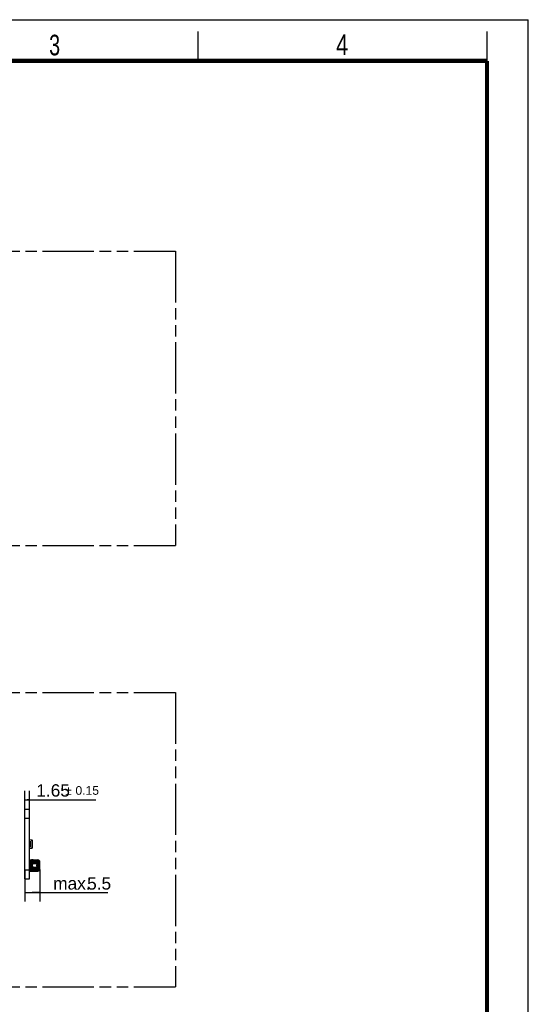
# Model space of a CAD drawing. Header units: millimetres. Extents: x 0 to 210, y 0 to 297.
# Tile 19 of 19: x 124 to 210, y 130 to 297. Entities that reach past the tile are written whole.
import ezdxf

# ---------------------------------------------------------------- set-up
doc = ezdxf.new("R2010")
doc.units = ezdxf.units.MM
doc.header["$LTSCALE"] = 19.36
doc.linetypes.add('PHANTOM', pattern=[0.8, 0.45, -0.05, 0.1, -0.05, 0.1, -0.05])
doc.layers.get('0').update_dxf_attribs({"linetype": 'CONTINUOUS'})
doc.layers.add('DEFAULT_3', color=7, linetype='PHANTOM')
doc.layers.add('Z_DIM_2D', color=7, linetype='CONTINUOUS')
doc.styles.add('TEXTSTYLE_2', font='txt', dxfattribs={"width": 0.75})
doc.styles.add('TEXTSTYLE_3', font='helveticaneueltw1g-ltcn.otf')
doc.styles.add('TEXTSTYLE_4', font='gdt', dxfattribs={"width": 0.7})
doc.dimstyles.new('DIMSTYLE_2', dxfattribs={"dimtxt": 2.1, "dimasz": 3.5, "dimexe": 1.5, "dimexo": 0, "dimgap": 0.525, "dimtad": 1, "dimdec": 3, "dimlfac": 2, "dimdsep": 46, "dimtxsty": 'TEXTSTYLE_3', "dimblk": '_FILLED', "dimblk1": '_FILLED', "dimblk2": '_FILLED', "dimcen": 0.09, "dimclrt": 5, "dimadec": 0, "dimazin": 0, "dimtp": 0.1, "dimtm": 0.1, "dimtfac": 1, "dimtdec": 3, "dimtofl": 0, "dimtmove": 0, "dimatfit": 3, "dimldrblk": '_FILLED', "dimfxl": 0, "dimtolj": 1, "dimarcsym": 0})
doc.dimstyles.new('DIMSTYLE_6', dxfattribs={"dimtxt": 2.1, "dimasz": 3.5, "dimexe": 1.5, "dimexo": 0, "dimgap": 0.525, "dimtad": 1, "dimdec": 3, "dimlfac": 2, "dimdsep": 46, "dimtxsty": 'TEXTSTYLE_3', "dimblk": '_FILLED', "dimblk1": '_FILLED', "dimblk2": '_FILLED', "dimcen": 0.09, "dimclrt": 5, "dimadec": 0, "dimazin": 0, "dimtol": 1, "dimtp": 0.15, "dimtm": 0.15, "dimtfac": 1, "dimtdec": 3, "dimtofl": 0, "dimtmove": 0, "dimatfit": 3, "dimldrblk": '_FILLED', "dimfxl": 0, "dimtolj": 1, "dimarcsym": 0})

# ---------------------------------------------------------------- blocks, each defined once
blk = doc.blocks.new('*D11')
at = {"layer": 'Z_DIM_2D', "color": 2, "linetype": 'Continuous'}
for p, q in [((124.54, 162.85), (124.54, 165.97)), ((125.36, 162.85), (125.36, 165.97)), ((124.54, 164.47), (124.95, 164.47)), ((125.36, 164.47), (124.95, 164.47)), ((124.95, 164.47), (136.61, 164.47))]:
    blk.add_line(p, q, dxfattribs=at)
at = {"layer": 'Z_DIM_2D', "color": 5, "linetype": 'Continuous'}
for s, height, style, p in [('1.65', 2.1, 'TEXTSTYLE_3', (126.5, 165)), ('`', 1.47, 'TEXTSTYLE_4', (131.44, 165.31)), ('0.15', 1.47, 'TEXTSTYLE_3', (133.15, 165.31))]:
    blk.add_text(s, height=height, dxfattribs=dict(at, style=style)).set_placement(p)
blk = doc.blocks.new('_FILLED')
at = {"color": 0, "linetype": 'ByBlock'}
blk.add_solid([(0, 0), (-1, 0.125), (-1, -0.125)], dxfattribs=at)
blk = doc.blocks.new('_NONE')
blk = doc.blocks.new('*D12')
at = {"layer": 'Z_DIM_2D', "color": 2, "linetype": 'Continuous'}
for p, q in [((124.54, 152.55), (124.54, 147.18)), ((127.09, 152.59), (127.09, 147.18)), ((124.54, 148.68), (125.81, 148.68)), ((127.09, 148.68), (125.81, 148.68)), ((125.81, 148.68), (138.66, 148.68))]:
    blk.add_line(p, q, dxfattribs=at)
at = {"layer": 'Z_DIM_2D', "color": 5, "linetype": 'Continuous', "style": 'TEXTSTYLE_3'}
for s, p in [('max. ', (129.37, 149.2)), ('5.5', (135.13, 149.2))]:
    blk.add_text(s, height=2.1, dxfattribs=at).set_placement(p)

msp = doc.modelspace()

# ---------------------------------------------------------------- linework, layer by layer
at = {"color": 2, "linetype": 'Continuous'}
for p, q in [((0, 297), (210, 297)), ((210, 0), (210, 297)), ((154, 290), (154, 295)), ((203, 290), (203, 295))]:
    msp.add_line(p, q, dxfattribs=at)
at = {"color": 7, "linetype": 'Continuous'}
for p, q in [((124.5376, 151.05259), (124.5376, 162.85259)), ((124.5376, 162.85259), (125.3626, 162.85259)), ((125.3626, 151.05259), (125.3626, 162.85259)), ((124.5376, 161.35259), (125.3626, 161.35259)), ((125.3626, 157.69014), (125.8136, 157.66509)), ((125.3626, 157.44009), (125.4636, 157.44009)), ((125.4636, 157.44009), (125.4636, 156.44009)), ((125.7636, 157.46231), (125.7636, 157.66787)), ((125.7636, 157.46231), (125.8136, 157.46509)), ((125.8136, 156.21509), (125.8136, 157.66509)), ((125.8236, 157.61509), (125.8136, 157.61509)), ((125.8236, 157.61509), (125.8236, 156.26509)), ((125.3626, 156.44009), (125.4636, 156.44009)), ((125.8136, 156.21509), (125.3626, 156.19003)), ((125.8236, 156.26509), (125.8136, 156.26509)), ((125.3876, 154.27759), (126.74087, 154.26578)), ((125.3876, 153.56509), (125.3876, 154.27759)), ((126.63755, 153.98258), (126.18762, 153.98401)), ((126.62088, 153.97818), (126.18762, 153.97818)), ((126.68836, 154.03386), (126.23716, 154.03521)), ((127.0876, 152.59476), (127.0876, 154.01043)), ((124.5376, 152.55259), (125.3626, 152.55259)), ((125.3876, 153.90259), (125.3626, 153.90259)), ((125.4376, 153.61509), (125.3626, 153.54009)), ((125.3626, 153.06509), (125.4376, 152.99009)), ((125.3626, 152.70259), (125.3876, 152.70259)), ((125.3876, 152.32759), (125.3876, 153.04009)), ((125.3876, 152.32759), (126.74086, 152.3394)), ((125.4126, 153.59009), (125.5126, 153.59009)), ((125.5126, 153.01509), (125.4126, 153.01509)), ((125.4376, 153.77277), (125.4376, 153.65412)), ((125.5126, 153.61509), (125.4376, 153.61509)), ((125.4376, 152.99009), (125.5126, 152.99009)), ((125.4376, 152.95106), (125.5251, 152.95259)), ((125.4376, 152.95106), (125.4376, 152.83241)), ((125.5251, 153.65259), (125.43828, 153.6541)), ((125.5126, 153.61509), (125.5126, 152.99009)), ((125.5251, 153.65259), (125.5251, 152.95259)), ((125.62851, 153.12759), (125.62851, 153.47759)), ((125.72201, 152.9247), (125.67509, 152.90425)), ((125.67974, 153.47759), (125.67974, 153.12759)), ((125.68724, 153.47759), (125.68724, 153.12759)), ((125.84477, 152.72762), (125.8291, 152.765)), ((125.82932, 153.83991), (125.84496, 153.8772)), ((125.8791, 153.44956), (125.86498, 153.54839)), ((125.8791, 153.15562), (125.8791, 153.44956)), ((125.99016, 153.66115), (126.07814, 153.64859)), ((126.39706, 152.95659), (126.07812, 152.95659)), ((126.07814, 153.64859), (126.39705, 153.64859)), ((126.18761, 152.62114), (126.2377, 152.56997)), ((126.18763, 152.627), (126.62088, 152.627)), ((126.18763, 152.62116), (126.63752, 152.6226)), ((126.2377, 152.56997), (126.68859, 152.57132)), ((126.5961, 153.44955), (126.5961, 153.15562)), ((126.68859, 152.57132), (126.63748, 152.62263)), ((126.88813, 152.89806), (126.88813, 153.70711)), ((126.99434, 152.87751), (126.89154, 152.87751)), ((126.89162, 152.87757), (126.89162, 153.72758)), ((126.99434, 152.87751), (126.99434, 153.72754)), ((124.5376, 151.05259), (125.3626, 151.05259))]:
    msp.add_line(p, q, dxfattribs=at)
at = {"color": 9, "linetype": 'Continuous'}
for p, q in [((125.7636, 157.61794), (125.3626, 157.64022)), ((125.8136, 157.5858), (125.8236, 157.5858)), ((125.8236, 157.38312), (125.8136, 157.38312)), ((125.8236, 157.31241), (125.8136, 157.31241)), ((125.3626, 156.23996), (125.8136, 156.26501)), ((125.8236, 156.54043), (125.8136, 156.54043)), ((125.8136, 156.46972), (125.8236, 156.46972)), ((125.8236, 156.29438), (125.8136, 156.29438)), ((125.3876, 153.97758), (125.4811, 153.97676)), ((125.67546, 154.07493), (125.67546, 153.69953)), ((125.84596, 153.8762), (125.84596, 154.15245)), ((125.97528, 154.17276), (126.7742, 154.16578)), ((126.15632, 153.93414), (126.05121, 153.78816)), ((126.15258, 153.94649), (126.15632, 153.93414)), ((126.18762, 153.98401), (126.1876, 153.93579)), ((126.1876, 153.93579), (126.62088, 153.93579)), ((126.23716, 154.03521), (126.18761, 153.98402)), ((126.56021, 153.78408), (126.62088, 153.93579)), ((126.62088, 153.97818), (126.62088, 153.93579)), ((126.63752, 153.98256), (126.68836, 154.03386)), ((126.63755, 153.98258), (126.63755, 153.9782)), ((126.63755, 153.9782), (126.65322, 153.97772)), ((127.0218, 154.01043), (127.0876, 154.01043)), ((127.0218, 154.01043), (127.0218, 152.59478)), ((125.3876, 153.86509), (125.3626, 153.86509)), ((125.3626, 152.74009), (125.3876, 152.74009)), ((125.4811, 152.62842), (125.3876, 152.6276)), ((125.4376, 153.77277), (125.5376, 153.77277)), ((125.5376, 152.83241), (125.4376, 152.83241)), ((125.5376, 152.83241), (125.5376, 153.77277)), ((125.67524, 152.53047), (125.60947, 152.45514)), ((125.62851, 153.47759), (125.704, 153.47759)), ((125.62851, 153.12759), (125.704, 153.12759)), ((125.67564, 152.90563), (125.67524, 152.53047)), ((125.704, 153.47759), (125.70418, 153.48583)), ((125.704, 153.1276), (125.704, 153.47759)), ((125.81481, 153.5412), (125.70412, 153.48585)), ((125.70412, 153.11932), (125.81481, 153.06401)), ((125.81481, 153.5412), (125.81481, 153.06401)), ((125.84596, 152.45271), (125.84596, 152.72905)), ((125.86498, 153.05858), (125.86498, 153.54839)), ((126.7742, 152.43939), (125.97529, 152.43242)), ((126.07812, 152.95659), (125.99013, 152.94402)), ((126.0512, 153.66109), (126.05121, 153.78816)), ((126.0512, 153.66109), (126.48461, 153.66109)), ((126.48462, 153.78816), (126.05121, 153.78816)), ((126.48461, 152.94409), (126.05121, 152.94409)), ((126.05121, 152.81702), (126.05121, 152.94409)), ((126.05121, 152.81702), (126.48462, 152.81702)), ((126.05121, 152.81702), (126.15632, 152.67103)), ((126.15263, 152.65884), (126.15631, 152.67104)), ((126.62088, 152.66938), (126.1876, 152.66938)), ((126.18763, 152.62116), (126.1876, 152.66938)), ((126.39705, 153.64859), (126.48461, 153.66109)), ((126.48461, 152.94409), (126.39706, 152.95659)), ((126.48462, 153.78816), (126.48461, 153.66109)), ((126.48462, 152.81702), (126.48461, 152.94409)), ((126.62088, 152.66938), (126.56021, 152.8211)), ((126.609, 153.53991), (126.5961, 153.44955)), ((126.5961, 153.15562), (126.609, 153.06527)), ((126.71446, 153.53992), (126.609, 153.53991)), ((126.609, 153.53991), (126.609, 153.51264)), ((126.609, 153.09253), (126.609, 153.06527)), ((126.609, 153.06527), (126.71446, 153.06527)), ((126.62088, 152.66938), (126.62088, 152.62753)), ((126.63752, 152.6226), (126.63752, 152.62697)), ((126.65442, 152.62753), (126.6376, 152.62697)), ((126.85295, 153.70711), (126.70955, 153.62237)), ((126.70955, 152.9828), (126.85295, 152.89806)), ((126.71446, 153.45357), (126.71446, 153.53992)), ((126.71446, 153.06527), (126.71446, 153.1516)), ((126.88813, 153.70711), (126.85295, 153.70711)), ((126.85295, 153.70711), (126.85295, 152.89806)), ((126.85295, 152.89806), (126.88813, 152.89806)), ((126.89154, 153.72754), (126.99434, 153.72754)), ((127.0876, 152.59477), (127.0218, 152.59478))]:
    msp.add_line(p, q, dxfattribs=at)
at = {"color": 7, "linetype": 'Continuous', "const_width": 0.7}
for points in [[(7, 290), (203, 290)], [(203, 7), (203, 290)]]:
    msp.add_lwpolyline(points, dxfattribs=at)
at = {"color": 7, "linetype": 'Continuous'}
for centre, radius, start, end in [((125.9376, 153.77277), 0.5, 89.5009876, 180.0000002), ((126.18798, 153.47746), 0.50072, 96.0387796, 178.3853497), ((126.18522, 153.47863), 0.50526, 89.8030545, 156.4465792), ((126.63663, 153.72759), 0.25499, 359.9975655, 89.7933518), ((126.63728, 153.72581), 0.25241, 78.5623368, 86.3783061), ((126.63784, 153.72785), 0.2503, 18.3966678, 78.5947882), ((126.74, 154.16578), 0.1, 76.8462071, 89.5006621), ((126.6376, 153.72759), 0.55, 38.9403246, 76.8467647), ((126.8376, 154.1307), 0.1, 10.5978479, 63.612109), ((126.9876, 154.01043), 0.1, 359.9918143, 38.9414057), ((125.9376, 152.83241), 0.5, 180, 270), ((126.1876, 153.47759), 0.55909, 156.569781, 179.9999921), ((126.1876, 153.12759), 0.55908, 180.000003, 203.4394858), ((134.26866, 173.39936), 21.49131, 246.4304423, 246.5669525), ((126.1876, 153.12759), 0.50787, 179.9998955, 203.5464744), ((126.1876, 153.47759), 0.50785, 156.4464155, 179.9999875), ((126.18798, 153.12773), 0.50072, 181.6136136, 263.9572139), ((126.18525, 153.12657), 0.50529, 203.5475425, 270.1982446), ((150.68438, 149.49772), 25.07354, 171.6113653, 171.8354493), ((126.18778, 153.12759), 0.5006, 265.2901409, 269.9797029), ((126.63666, 152.87755), 0.25496, 270.1725222, 0.0045952), ((126.63733, 152.87886), 0.2519, 273.8899841, 279.6889426), ((126.63706, 152.88056), 0.25362, 279.6829956, 281.2482119), ((126.6378, 152.87739), 0.25036, 281.2232424, 337.3765156), ((126.74, 152.43939), 0.1, 270.4952784, 283.1525621), ((126.6376, 152.87759), 0.55, 283.1534591, 321.0596754), ((126.63932, 152.87658), 0.24865, 337.4134754, 341.4424435), ((126.8376, 152.47448), 0.1, 311.0725815, 322.9890484), ((126.9876, 152.59475), 0.1, 321.0692004, 0.0000482)]:
    msp.add_arc(centre, radius, start, end, dxfattribs=at)
at = {"color": 9, "linetype": 'Continuous'}
for centre, radius, start, end in [((125.9376, 153.77277), 0.4, 130.9435928, 180), ((126.14008, 153.50163), 0.43282, 87.8497563, 97.0380578), ((126.1875, 153.48279), 0.49539, 89.9866102, 96.0249135), ((126.18743, 153.64033), 0.29545, 95.035533, 96.0442435), ((126.18762, 153.63805), 0.29774, 90.0032003, 95.0334003), ((126.62033, 160.8078), 6.82962, 270.0045958, 270.1444328), ((126.57108, 153.48381), 0.45471, 78.1514167, 83.7118325), ((126.5708, 153.48161), 0.45693, 77.0250731, 78.1748609), ((126.62315, 153.70901), 0.22357, 37.6988183, 77.0123983), ((126.50052, 154.19488), 0.27522, 353.931074, 357.8930176), ((126.67332, 153.73301), 0.44438, 66.5529727, 76.8779677), ((126.67055, 153.72732), 0.4507, 59.6361061, 66.5185964), ((126.66779, 153.72247), 0.45628, 56.3563279, 59.6438953), ((126.66674, 153.71966), 0.4592, 47.7825405, 56.4419459), ((126.67672, 153.73149), 0.44373, 41.4892048, 47.7103241), ((126.68321, 153.73731), 0.43502, 38.8911723, 41.4817867), ((125.9376, 152.83241), 0.4, 179.9993582, 229.0122519), ((126.18181, 153.47759), 0.49457, 178.4053686, 179.9995819), ((126.18671, 153.12766), 0.49947, 180.0081194, 181.6136136), ((125.73134, 152.96235), 0.15931, 99.8380807, 101.6517869), ((126.00031, 153.12763), 0.2963, 180.0066372, 181.6068935), ((126.14634, 153.49207), 0.44226, 171.5147352, 180.8057702), ((126.1486, 153.11308), 0.44445, 179.195116, 188.852113), ((126.05124, 123.3757), 29.56838, 90.0000723, 90.1184221), ((126.04973, 181.8729), 28.2118, 269.8790271, 270.0029884), ((126.13946, 153.09092), 0.42017, 263.8017793, 271.1800043), ((126.18778, 153.1276), 0.50061, 263.9572139, 265.2901409), ((126.13949, 153.08248), 0.41173, 271.2007461, 272.3424787), ((126.18799, 152.97764), 0.30824, 264.1025408, 269.9232446), ((126.48478, 153.08867), 0.69949, 83.8098041, 90.0133437), ((126.48491, 153.51445), 0.69743, 269.9766694, 276.1983048), ((126.57138, 153.1182), 0.45154, 276.2937078, 277.3821109), ((126.62033, 145.80113), 6.82587, 89.8556996, 89.9954204), ((126.56972, 153.12894), 0.4624, 277.4151485, 282.9565335), ((126.62317, 152.89614), 0.22355, 282.983972, 322.300517), ((126.02076, 153.53997), 0.6937, 359.9952449, 6.8216873), ((126.01432, 153.06558), 0.70014, 353.2095632, 359.9742557), ((126.67246, 152.8749), 0.44723, 283.1489395, 293.4199341), ((126.48234, 152.40867), 0.29347, 2.2622543, 6.0083991), ((126.6205, 153.70749), 0.2266, 18.1029269, 37.5930311), ((126.62051, 152.89767), 0.22658, 322.4059446, 341.9001326), ((126.39235, 153.63246), 0.46677, 15.0789479, 18.1555208), ((126.39921, 152.9704), 0.45953, 341.8526575, 343.4520653), ((126.41504, 152.96612), 0.44313, 343.3995018, 351.1652472), ((126.43276, 153.64289), 0.42503, 8.6909131, 15.1386843), ((126.67089, 152.87717), 0.44994, 293.4883642, 300.2828773), ((133.2299, 153.70456), 6.34177, 179.7920171, 179.9769975), ((132.68294, 152.89951), 5.79481, 180.0142632, 180.2168561), ((126.66489, 152.88761), 0.46198, 300.2725642, 303.6131871), ((126.66724, 152.88473), 0.45828, 303.5676187, 312.230858), ((126.67662, 152.8736), 0.44373, 312.2997447, 318.5280726), ((126.68158, 152.86916), 0.43708, 318.5342848, 321.1147059)]:
    msp.add_arc(centre, radius, start, end, dxfattribs=at)
at = {"color": 7, "linetype": 'Continuous'}
for centre, start_param, end_param in [((125.32295, 153.77759), 1.02723135, 1.248030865), ((125.32295, 152.82759), -1.248030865, -1.02723135)]:
    msp.add_ellipse(centre, major_axis=(0.125, 0), ratio=1, start_param=start_param, end_param=end_param, dxfattribs=at)
at = {"color": 9, "linetype": 'Continuous'}
for points, knots in [([(125.60947, 154.15004), (125.60996, 154.15047), (125.61087, 154.14799), (125.61259, 154.1468), (125.61586, 154.14268), (125.62136, 154.13672), (125.62944, 154.12737), (125.63931, 154.11615), (125.65482, 154.09837), (125.66699, 154.08442), (125.67536, 154.07482)], [0, 0, 0, 0, 0.019435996, 0.043327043, 0.076315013, 0.168506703, 0.292802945, 0.444311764, 0.617808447, 1, 1, 1, 1]), ([(125.84603, 154.15247), (125.83123, 154.1486), (125.77134, 154.13008), (125.71443, 154.1016), (125.67536, 154.07482)], [0, 0, 0, 0, 0.244135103, 1, 1, 1, 1]), ([(125.70892, 153.55733), (125.7159, 153.60424), (125.74513, 153.69642), (125.83005, 153.8133), (125.94732, 153.8977), (126.04006, 153.92539), (126.08705, 153.93119)], [0, 0, 0, 0, 0.250316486, 0.500293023, 0.750146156, 1, 1, 1, 1]), ([(125.84603, 154.15247), (125.83914, 154.17608), (125.826, 154.208), (125.80295, 154.23901), (125.78963, 154.24797), (125.78401, 154.24798)], [0, 0, 0, 0, 0.628039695, 0.856633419, 1, 1, 1, 1]), ([(125.97528, 154.17276), (125.97538, 154.1855), (125.97414, 154.20936), (125.96746, 154.24081), (125.95868, 154.26323), (125.94699, 154.27271), (125.94196, 154.27275)], [0, 0, 0, 0, 0.344957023, 0.644918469, 0.863840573, 1, 1, 1, 1]), ([(126.13551, 153.97544), (126.13915, 153.97559), (126.14669, 153.96327), (126.15014, 153.95389), (126.15258, 153.94649)], [0, 0, 0, 0, 0.318935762, 1, 1, 1, 1]), ([(126.67339, 153.92687), (126.66998, 153.93816), (126.66316, 153.95618), (126.65089, 153.97297), (126.64401, 153.97646)], [0, 0, 0, 0, 0.604705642, 1, 1, 1, 1]), ([(126.74086, 154.26578), (126.74831, 154.26572), (126.76427, 154.24603), (126.76808, 154.22666), (126.77042, 154.21352)], [0, 0, 0, 0, 0.358022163, 1, 1, 1, 1]), ([(126.75272, 154.26495), (126.75854, 154.26442), (126.76963, 154.2472), (126.77311, 154.23181), (126.77441, 154.22082)], [0, 0, 0, 0, 0.345868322, 1, 1, 1, 1]), ([(126.7742, 154.16578), (126.77662, 154.17756), (126.77993, 154.19964), (126.77988, 154.22621), (126.77713, 154.24378), (126.77404, 154.25254), (126.76988, 154.2568), (126.76888, 154.26163), (126.765, 154.26259), (126.76273, 154.26311)], [0, 0, 0, 0, 0.348383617, 0.645339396, 0.76405392, 0.864709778, 0.907527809, 0.932286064, 1, 1, 1, 1]), ([(126.77042, 154.21352), (126.77109, 154.20978), (126.77346, 154.19397), (126.77429, 154.17796), (126.7742, 154.16579)], [0, 0, 0, 0, 0.2378425, 1, 1, 1, 1]), ([(126.77441, 154.22082), (126.77474, 154.21803), (126.77582, 154.20604), (126.7759, 154.19398), (126.77556, 154.18476)], [0, 0, 0, 0, 0.233820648, 1, 1, 1, 1]), ([(126.92058, 154.10232), (126.93048, 154.11919), (126.94227, 154.14329), (126.94807, 154.17218), (126.94497, 154.18369), (126.9418, 154.1858)], [0, 0, 0, 0, 0.654258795, 0.872589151, 1, 1, 1, 1]), ([(127.04854, 154.03783), (127.04658, 154.03553), (127.03809, 154.02599), (127.02899, 154.01701), (127.0218, 154.01043)], [0, 0, 0, 0, 0.237074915, 1, 1, 1, 1]), ([(127.06538, 154.07328), (127.06809, 154.06992), (127.06214, 154.054), (127.05446, 154.04478), (127.04854, 154.03783)], [0, 0, 0, 0, 0.321447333, 1, 1, 1, 1]), ([(125.67524, 152.53047), (125.68835, 152.52135), (125.74158, 152.48806), (125.80077, 152.46468), (125.84596, 152.45271)], [0, 0, 0, 0, 0.254600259, 1, 1, 1, 1]), ([(125.68744, 153.11382), (125.68757, 153.11509), (125.69279, 153.11682), (125.69625, 153.11778), (125.69917, 153.11838)], [0, 0, 0, 0, 0.299015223, 1, 1, 1, 1]), ([(125.70412, 153.48585), (125.7005, 153.48648), (125.69514, 153.48769), (125.68946, 153.4892), (125.68799, 153.49047)], [0, 0, 0, 0, 0.65444807, 1, 1, 1, 1]), ([(125.70945, 153.04469), (125.7239, 152.95168), (125.81559, 152.77011), (126.00058, 152.68334), (126.0941, 152.6732)], [0, 0, 0, 0, 0.500163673, 1, 1, 1, 1]), ([(125.84599, 152.4527), (125.83911, 152.4291), (125.82599, 152.39719), (125.80296, 152.36617), (125.78966, 152.35719), (125.78405, 152.35718)], [0, 0, 0, 0, 0.627998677, 0.856613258, 1, 1, 1, 1]), ([(126.02694, 153.77992), (125.97444, 153.76418), (125.87485, 153.70288), (125.82335, 153.59652), (125.81478, 153.5412)], [0, 0, 0, 0, 0.494713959, 1, 1, 1, 1]), ([(125.81478, 153.06401), (125.82311, 153.00863), (125.87499, 152.9024), (125.97438, 152.84088), (126.02689, 152.82527)], [0, 0, 0, 0, 0.505485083, 1, 1, 1, 1]), ([(125.81481, 153.5412), (125.82178, 153.54173), (125.8338, 153.5428), (125.84953, 153.54431), (125.85875, 153.54625), (125.86417, 153.54716), (125.86498, 153.54839)], [0, 0, 0, 0, 0.412161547, 0.717214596, 0.912719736, 1, 1, 1, 1]), ([(125.86498, 153.05858), (125.86378, 153.05795), (125.85879, 153.05919), (125.84938, 153.06008), (125.83387, 153.06248), (125.82178, 153.06339), (125.81481, 153.06401)], [0, 0, 0, 0, 0.080498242, 0.276316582, 0.584325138, 1, 1, 1, 1]), ([(125.99013, 152.94404), (125.96262, 152.94341), (125.91401, 152.95345), (125.87028, 153.00392), (125.86447, 153.04094), (125.865, 153.05859)], [0, 0, 0, 0, 0.434260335, 0.721457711, 1, 1, 1, 1]), ([(125.86499, 153.54839), (125.8647, 153.5659), (125.87109, 153.60254), (125.91488, 153.65205), (125.96297, 153.66179), (125.99016, 153.66114)], [0, 0, 0, 0, 0.278874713, 0.566822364, 1, 1, 1, 1]), ([(125.94195, 152.33243), (125.94698, 152.33246), (125.95868, 152.34194), (125.96746, 152.36437), (125.97414, 152.39582), (125.97539, 152.41968), (125.97529, 152.43242)], [0, 0, 0, 0, 0.136196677, 0.355102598, 0.655050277, 1, 1, 1, 1]), ([(126.02688, 152.82527), (126.02451, 152.84178), (126.01987, 152.8707), (126.01106, 152.90805), (126.00305, 152.93131), (125.99446, 152.94322), (125.99012, 152.94404)], [0, 0, 0, 0, 0.394775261, 0.696739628, 0.895498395, 1, 1, 1, 1]), ([(125.99015, 153.66114), (125.99449, 153.66196), (126.00308, 153.67387), (126.0111, 153.69713), (126.01992, 153.73449), (126.02456, 153.76341), (126.02693, 153.77992)], [0, 0, 0, 0, 0.104495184, 0.303255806, 0.605223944, 1, 1, 1, 1]), ([(126.1355, 152.62974), (126.13916, 152.62959), (126.14672, 152.64199), (126.15018, 152.65141), (126.15263, 152.65884)], [0, 0, 0, 0, 0.318766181, 1, 1, 1, 1]), ([(126.6072, 153.55389), (126.60369, 153.58002), (126.57841, 153.63272), (126.52492, 153.65627), (126.49777, 153.65942)], [0, 0, 0, 0, 0.491033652, 1, 1, 1, 1]), ([(126.49777, 152.94576), (126.52491, 152.94891), (126.5784, 152.97246), (126.60369, 153.02515), (126.6072, 153.05128)], [0, 0, 0, 0, 0.508947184, 1, 1, 1, 1]), ([(126.49789, 153.66048), (126.50345, 153.66123), (126.5159, 153.67243), (126.5385, 153.71301), (126.55136, 153.75337), (126.56021, 153.78408)], [0, 0, 0, 0, 0.119057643, 0.322166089, 1, 1, 1, 1]), ([(126.56021, 152.82108), (126.55136, 152.85179), (126.5385, 152.89216), (126.5159, 152.93275), (126.50346, 152.94394), (126.49789, 152.9447)], [0, 0, 0, 0, 0.677842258, 0.880951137, 1, 1, 1, 1]), ([(126.70953, 152.9828), (126.71108, 152.96242), (126.70613, 152.92047), (126.67397, 152.86601), (126.6223, 152.82943), (126.58072, 152.82101), (126.5602, 152.82112)], [0, 0, 0, 0, 0.249362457, 0.499345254, 0.749619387, 1, 1, 1, 1]), ([(126.56021, 153.78406), (126.58073, 153.78414), (126.6223, 153.77569), (126.67403, 153.73919), (126.70621, 153.68471), (126.71112, 153.64275), (126.70953, 153.62237)], [0, 0, 0, 0, 0.250406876, 0.500713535, 0.750689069, 1, 1, 1, 1]), ([(126.609, 153.51264), (126.6032, 153.44282), (126.59913, 153.30259), (126.6032, 153.16236), (126.609, 153.09253)], [0, 0, 0, 0, 0.500015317, 1, 1, 1, 1]), ([(126.62898, 153.15048), (126.61018, 153.19831), (126.59976, 153.27493), (126.6058, 153.3617), (126.61321, 153.40565), (126.62171, 153.43253), (126.6262, 153.44795), (126.62898, 153.4547)], [0, 0, 0, 0, 0.498448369, 0.72667991, 0.844536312, 0.929230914, 1, 1, 1, 1]), ([(126.70955, 153.62238), (126.68388, 153.6127), (126.65001, 153.59855), (126.61667, 153.57312), (126.60873, 153.55979), (126.60825, 153.55402)], [0, 0, 0, 0, 0.654741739, 0.861706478, 1, 1, 1, 1]), ([(126.60825, 153.05116), (126.60873, 153.04538), (126.61667, 153.03205), (126.65001, 153.00662), (126.68389, 152.99247), (126.70956, 152.9828)], [0, 0, 0, 0, 0.138289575, 0.345255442, 1, 1, 1, 1]), ([(126.71446, 153.45357), (126.70192, 153.46845), (126.67895, 153.49217), (126.64826, 153.51457), (126.62843, 153.52203), (126.61838, 153.52316), (126.61088, 153.51962), (126.60926, 153.51491), (126.609, 153.51264)], [0, 0, 0, 0, 0.431281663, 0.73067946, 0.829798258, 0.89914014, 0.949442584, 1, 1, 1, 1]), ([(126.609, 153.09253), (126.60925, 153.09008), (126.61061, 153.08503), (126.6185, 153.08164), (126.62841, 153.08341), (126.6411, 153.08826), (126.65671, 153.09728), (126.68339, 153.11666), (126.70246, 153.13624), (126.71446, 153.1516)], [0, 0, 0, 0, 0.054377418, 0.103806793, 0.1729798, 0.271973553, 0.403662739, 0.569506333, 1, 1, 1, 1]), ([(126.70762, 153.41192), (126.6993, 153.42347), (126.68304, 153.44105), (126.6605, 153.45675), (126.64609, 153.4617), (126.6364, 153.46285), (126.63053, 153.45818), (126.62898, 153.4547)], [0, 0, 0, 0, 0.427826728, 0.714427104, 0.812380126, 0.885482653, 1, 1, 1, 1]), ([(126.62898, 153.15048), (126.63056, 153.14701), (126.63638, 153.14229), (126.64611, 153.14346), (126.66046, 153.14855), (126.68307, 153.16408), (126.69942, 153.18162), (126.70762, 153.19325)], [0, 0, 0, 0, 0.114635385, 0.187696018, 0.286237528, 0.572106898, 1, 1, 1, 1]), ([(126.6376, 152.62697), (126.64386, 152.62717), (126.65809, 152.63939), (126.66459, 152.6541), (126.66831, 152.66356)], [0, 0, 0, 0, 0.381258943, 1, 1, 1, 1]), ([(126.71446, 153.45357), (126.71271, 153.45004), (126.70722, 153.43699), (126.70531, 153.42193), (126.70763, 153.41193)], [0, 0, 0, 0, 0.27754243, 1, 1, 1, 1]), ([(126.70763, 153.19325), (126.70691, 153.19012), (126.70525, 153.17588), (126.70958, 153.16149), (126.71446, 153.1516)], [0, 0, 0, 0, 0.225327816, 1, 1, 1, 1]), ([(126.70762, 153.41192), (126.71802, 153.39858), (126.73773, 153.36406), (126.7486, 153.30259), (126.73798, 153.2408), (126.71768, 153.20686), (126.70762, 153.19325)], [0, 0, 0, 0, 0.216816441, 0.500605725, 0.783135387, 1, 1, 1, 1]), ([(126.71446, 153.1516), (126.72705, 153.17296), (126.74585, 153.20726), (126.75908, 153.25939), (126.76188, 153.31679), (126.75298, 153.38484), (126.72964, 153.43428), (126.71446, 153.45357)], [0, 0, 0, 0, 0.232571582, 0.363240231, 0.500766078, 0.769670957, 1, 1, 1, 1]), ([(126.7742, 152.43939), (126.77429, 152.42663), (126.77307, 152.40275), (126.76633, 152.37132), (126.75761, 152.34887), (126.74588, 152.33943), (126.74085, 152.3394)], [0, 0, 0, 0, 0.345536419, 0.644920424, 0.86381989, 1, 1, 1, 1]), ([(126.75001, 152.33994), (126.75302, 152.34005), (126.76196, 152.34406), (126.77063, 152.36091), (126.77311, 152.37553), (126.77422, 152.38427)], [0, 0, 0, 0, 0.168463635, 0.508331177, 1, 1, 1, 1]), ([(126.76274, 152.34207), (126.76841, 152.34336), (126.77528, 152.35363), (126.77834, 152.36872), (126.77945, 152.37881), (126.77963, 152.38437)], [0, 0, 0, 0, 0.367252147, 0.648806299, 1, 1, 1, 1]), ([(126.77963, 152.38437), (126.77977, 152.38859), (126.7796, 152.40713), (126.77706, 152.42559), (126.77417, 152.4396)], [0, 0, 0, 0, 0.228075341, 1, 1, 1, 1]), ([(126.77422, 152.38427), (126.77457, 152.38706), (126.77581, 152.39901), (126.77594, 152.41107), (126.77558, 152.42026)], [0, 0, 0, 0, 0.234101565, 1, 1, 1, 1]), ([(126.83588, 153.7779), (126.83851, 153.77681), (126.84814, 153.77254), (126.8574, 153.76734), (126.86368, 153.76289)], [0, 0, 0, 0, 0.269447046, 1, 1, 1, 1]), ([(126.87395, 152.8507), (126.8724, 152.84921), (126.86531, 152.84297), (126.8573, 152.83785), (126.8509, 152.83439)], [0, 0, 0, 0, 0.228111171, 1, 1, 1, 1]), ([(126.86368, 153.76289), (126.8673, 153.76032), (126.87852, 153.75141), (126.88796, 153.73772), (126.88817, 153.72759)], [0, 0, 0, 0, 0.304423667, 1, 1, 1, 1]), ([(126.88817, 152.87758), (126.88812, 152.8753), (126.88645, 152.86501), (126.87972, 152.85626), (126.87395, 152.8507)], [0, 0, 0, 0, 0.22167278, 1, 1, 1, 1]), ([(126.92064, 152.50288), (126.93062, 152.48588), (126.94244, 152.46172), (126.94815, 152.43275), (126.94498, 152.42149), (126.94187, 152.41941)], [0, 0, 0, 0, 0.659607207, 0.875066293, 1, 1, 1, 1]), ([(127.0218, 152.59477), (127.03101, 152.58635), (127.04625, 152.57088), (127.06002, 152.55355), (127.06395, 152.54512)], [0, 0, 0, 0, 0.573166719, 1, 1, 1, 1]), ([(127.06395, 152.54512), (127.06461, 152.54371), (127.06626, 152.53972), (127.06723, 152.53422), (127.06538, 152.53193)], [0, 0, 0, 0, 0.346587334, 1, 1, 1, 1])]:
    msp.add_open_spline(points, degree=3, knots=knots, dxfattribs=at)
for points in [[(125.78401, 154.24798), (125.78282, 154.24798), (125.78162, 154.2478), (125.78049, 154.24742)], [(125.97528, 154.17276), (125.93164, 154.17316), (125.88738, 154.16617), (125.84596, 154.15245)], [(126.64401, 153.97646), (126.64204, 153.97746), (126.63981, 153.97813), (126.6376, 153.9782)], [(125.78405, 152.35717), (125.78285, 152.35717), (125.78164, 152.35735), (125.7805, 152.35773)], [(125.84596, 152.45271), (125.88739, 152.43901), (125.93165, 152.43203), (125.97529, 152.43242)], [(126.05121, 152.81702), (126.04318, 152.81998), (126.03509, 152.82282), (126.02689, 152.82527)], [(126.02694, 153.77992), (126.03512, 153.78237), (126.04319, 153.78521), (126.05121, 153.78816)], [(126.49777, 153.65942), (126.4934, 153.65992), (126.48899, 153.66013), (126.48459, 153.66013)], [(126.4846, 152.94505), (126.489, 152.94504), (126.4934, 152.94525), (126.49777, 152.94576)], [(126.60806, 153.53991), (126.60806, 153.54458), (126.60782, 153.54926), (126.6072, 153.55389)], [(126.6072, 153.05128), (126.60782, 153.05592), (126.60807, 153.06061), (126.60806, 153.06529)], [(126.609, 153.09253), (126.6091, 153.11296), (126.61653, 153.13428), (126.62898, 153.15048)], [(126.60901, 153.51264), (126.60911, 153.49221), (126.61654, 153.4709), (126.62899, 153.4547)], [(126.66831, 152.66356), (126.67021, 152.6684), (126.67189, 152.67333), (126.67339, 152.67831)], [(126.8509, 152.83439), (126.84602, 152.83176), (126.841, 152.8294), (126.83588, 152.82727)], [(126.88817, 152.87757), (126.88819, 152.85051), (126.88366, 152.8231), (126.87504, 152.79745)], [(126.87534, 153.80684), (126.88377, 153.78144), (126.88819, 153.75435), (126.88817, 153.72758)]]:
    msp.add_open_spline(points, degree=3, dxfattribs=at)
at = {"color": 7, "linetype": 'Continuous'}
for points, knots in [([(126.2372, 154.03494), (126.16606, 154.03496), (126.02151, 154.00704), (125.89736, 153.92699), (125.84596, 153.8762)], [0, 0, 0, 0, 0.496069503, 1, 1, 1, 1]), ([(126.99482, 153.72706), (126.99447, 153.76802), (126.97756, 153.84999), (126.90788, 153.95229), (126.80546, 154.01745), (126.72707, 154.03302), (126.68832, 154.03426)], [0, 0, 0, 0, 0.257103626, 0.509878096, 0.756622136, 1, 1, 1, 1]), ([(125.84589, 153.87614), (125.82923, 153.86476), (125.79601, 153.8411), (125.75116, 153.79881), (125.7107, 153.7517), (125.68642, 153.7179), (125.67555, 153.70021)], [0, 0, 0, 0, 0.245402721, 0.495096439, 0.747462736, 1, 1, 1, 1]), ([(125.67564, 152.90511), (125.68658, 152.88747), (125.71121, 152.8539), (125.75136, 152.80655), (125.79586, 152.76381), (125.82934, 152.74049), (125.84596, 152.72905)], [0, 0, 0, 0, 0.252475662, 0.505008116, 0.754592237, 1, 1, 1, 1]), ([(125.84596, 152.72905), (125.89724, 152.67825), (126.02096, 152.59794), (126.16551, 152.57013), (126.23653, 152.57063)], [0, 0, 0, 0, 0.504032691, 1, 1, 1, 1]), ([(125.8791, 153.44512), (125.87972, 153.49728), (125.91971, 153.60803), (126.03047, 153.64797), (126.08262, 153.64859)], [0, 0, 0, 0, 0.500013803, 1, 1, 1, 1]), ([(126.08265, 152.95659), (126.05609, 152.95692), (126.00292, 152.96803), (125.9104, 153.02361), (125.87968, 153.10812), (125.8791, 153.16031)], [0, 0, 0, 0, 0.252213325, 0.504297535, 1, 1, 1, 1]), ([(126.39333, 153.64859), (126.44526, 153.64794), (126.55527, 153.60776), (126.59545, 153.49776), (126.5961, 153.44583)], [0, 0, 0, 0, 0.499995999, 1, 1, 1, 1]), ([(126.5961, 153.15934), (126.59545, 153.10741), (126.55526, 152.99741), (126.44526, 152.95724), (126.39333, 152.95659)], [0, 0, 0, 0, 0.499995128, 1, 1, 1, 1]), ([(126.68783, 152.57063), (126.72652, 152.5713), (126.80488, 152.58702), (126.90738, 152.65191), (126.97604, 152.75483), (126.99354, 152.83623), (126.99482, 152.87712)], [0, 0, 0, 0, 0.243124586, 0.490131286, 0.742929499, 1, 1, 1, 1])]:
    msp.add_open_spline(points, degree=3, knots=knots, dxfattribs=at)
at = {"layer": 'DEFAULT_3', "color": 91, "linetype": 'PHANTOM', "true_color": 0x80ff80}
for p, q in [((50.12864, 257.68), (150.12864, 257.68)), ((150.12864, 257.68), (150.12864, 207.68)), ((50.12864, 207.68), (150.12864, 207.68)), ((50.12864, 182.68), (150.12864, 182.68)), ((150.12864, 182.68), (150.12864, 132.68)), ((50.12864, 132.68), (150.12864, 132.68))]:
    msp.add_line(p, q, dxfattribs=at)

# ---------------------------------------------------------------- texts
at = {"color": 5, "linetype": 'Continuous', "style": 'TEXTSTYLE_2'}
for s, width, p in [('3', 0.714286, (128.68391, 290.94286)), ('4', 0.785714, (177.38314, 290.99105))]:
    msp.add_text(s, height=3.5, dxfattribs=dict(at, width=width)).set_placement(p)

# ---------------------------------------------------------------- dimensions: what is measured, and where the dimension line sits
at = {"layer": 'Z_DIM_2D', "color": 2, "linetype": 'Continuous'}
dim = msp.add_linear_dim(base=(125.3626, 164.47102), p1=(124.5376, 162.85259), p2=(125.3626, 162.85259), dimstyle='DIMSTYLE_6', override={"dimblk1": 'NONE', "dimblk2": 'NONE', "dimsah": 1}, dxfattribs=at)
dim.commit()
dim.dimension.update_dxf_attribs({"geometry": '*D11', "text_midpoint": (131.55303, 164.47102), "dimtype": 160})
dim = msp.add_linear_dim(base=(127.0876, 148.67668), p1=(124.5376, 152.55259), p2=(127.0876, 152.59477), text='max. <>', dimstyle='DIMSTYLE_2', override={"dimblk1": 'NONE', "dimblk2": 'NONE', "dimsah": 1}, dxfattribs=at)
dim.commit()
dim.dimension.update_dxf_attribs({"geometry": '*D12', "text_midpoint": (134.01313, 148.67668), "dimtype": 160})

doc.saveas('drawing.dxf')
